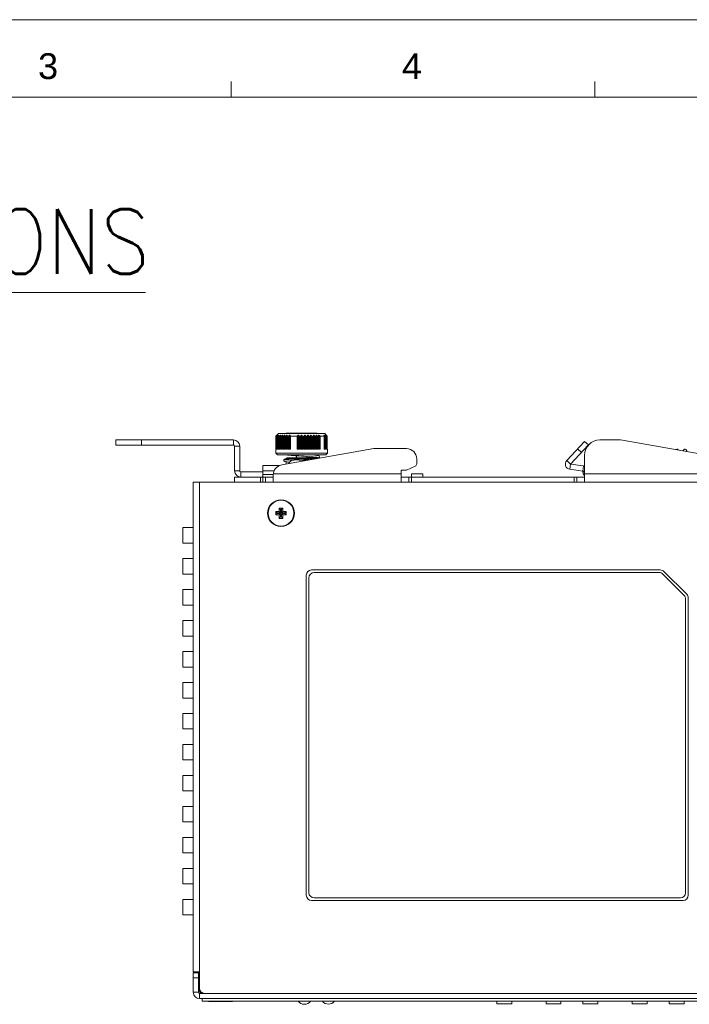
# Model space of a CAD drawing. Extents: x 1967 to 2561, y -57 to 363.
# Tile 4 of 13: x 2152 to 2282, y 173 to 363. Entities that reach past the tile are written whole.
import ezdxf
from ezdxf.enums import TextEntityAlignment as Align

# ---------------------------------------------------------------- set-up
doc = ezdxf.new("R2010")
doc.units = 0
doc.header["$LTSCALE"] = 15.367
doc.header["$MEASUREMENT"] = 0
doc.layers.get('0').update_dxf_attribs({"linetype": 'CONTINUOUS', "lineweight": 5})
for name, color, linetype, lineweight in [('02___PRT_ALL_AXES', 7, 'CONTINUOUS', 5), ('307228297C-EDXF_CONTIN2158', 7, 'CONTINUOUS', 5), ('3100320300-SDXF_CONTIN2190', 7, 'CONTINUOUS', 5), ('3105460500_DXF_CONTINU2189', 7, 'CONTINUOUS', 5), ('46-111-501-1DXF_CONTIN2192', 7, 'CONTINUOUS', 5), ('BACK_PLATE_2DXF_CONTIN2191', 7, 'CONTINUOUS', 5), ('BASE-8P_DXF_CONTINUOUS2188', 7, 'CONTINUOUS', 5), ('COVER-8P_DXF_CONTINUOU2160', 7, 'CONTINUOUS', 5), ('LABEL_DXF_CONTINUOUS_LINE', 7, 'CONTINUOUS', 5), ('LOGO-2_DXF_CONTINUOUS_LINE', 7, 'CONTINUOUS', 5), ('PANEL-8P_DXF_CONTINUOU2156', 7, 'CONTINUOUS', 5), ('SNAP_2_DXF_CONTINUOUS_LINE', 7, 'CONTINUOUS', 5), ('SNAP_DXF_CONTINUOUS_LINE', 7, 'CONTINUOUS', 5), ('SPRING_DXF_CONTINUOUS_LINE', 7, 'CONTINUOUS', 5)]:
    doc.layers.add(name, color=color, linetype=linetype, lineweight=lineweight)
doc.styles.get("Standard").update_dxf_attribs({"font": 'txt.shx', "width": 0.7})
doc.styles.add('TEXTSTYLE_1', font='arial.ttf')

msp = doc.modelspace()

# ---------------------------------------------------------------- linework, layer by layer
at = {"linetype": 'Continuous', "lineweight": 5}
for p, q in [((1966.511, 363.213), (2560.511, 363.213)), ((2193.011, 348.213), (2193.011, 351.213)), ((2263.511, 348.213), (2263.511, 351.213)), ((1981.511, 348.213), (2545.511, 348.213))]:
    msp.add_line(p, q, dxfattribs=at)
at = {"color": 0, "linetype": 'Continuous', "lineweight": 5}
msp.add_line((2011.024, 310.394), (2176.417, 310.394), dxfattribs=at)
at = {"layer": '02___PRT_ALL_AXES', "color": 7, "linetype": 'Continuous'}
for p, q in [((2206.204, 277.939), (2205.278, 277.939)), ((2208.112, 277.939), (2207.186, 277.939)), ((2187.395, 173.639), (2187.395, 173.139)), ((2301.995, 173.139), (2187.395, 173.139))]:
    msp.add_line(p, q, dxfattribs=at)
msp.add_circle((2202.695, 267.639), 2.5, dxfattribs=at)
for centre, radius, start, end in [((2205.195, 276.939), 1, 107.26001, 162.54222), ((2207.235, 173.969), 1.45, 215.00046, 324.99954), ((2211.895, 173.989), 1.45, 216.03742, 323.96258)]:
    msp.add_arc(centre, radius, start, end, dxfattribs=at)
at = {"layer": '307228297C-EDXF_CONTIN2158', "color": 7, "linetype": 'Continuous'}
for p, q in [((2244.506, 173.139), (2244.506, 172.639)), ((2247.4, 172.639), (2244.506, 172.639)), ((2247.4, 173.139), (2247.4, 172.639)), ((2254.041, 173.139), (2254.041, 172.639)), ((2256.934, 172.639), (2254.041, 172.639)), ((2256.934, 173.139), (2256.934, 172.639)), ((2261.206, 173.139), (2261.206, 172.639)), ((2264.1, 172.639), (2261.206, 172.639)), ((2264.1, 173.139), (2264.1, 172.639)), ((2270.741, 173.139), (2270.741, 172.639)), ((2273.634, 172.639), (2270.741, 172.639)), ((2273.634, 173.139), (2273.634, 172.639)), ((2277.906, 173.139), (2277.906, 172.639)), ((2280.8, 172.639), (2277.906, 172.639)), ((2280.8, 173.139), (2280.8, 172.639))]:
    msp.add_line(p, q, dxfattribs=at)
at = {"layer": '3100320300-SDXF_CONTIN2190', "color": 7, "linetype": 'Continuous'}
for p, q in [((2204.901, 277.894), (2204.901, 277.895)), ((2204.901, 277.887), (2204.901, 277.894)), ((2204.901, 277.887), (2204.933, 277.892)), ((2204.933, 277.892), (2204.935, 277.892)), ((2205.11, 277.926), (2205.087, 277.922)), ((2205.164, 277.933), (2205.11, 277.926)), ((2205.11, 277.926), (2205.11, 277.926)), ((2205.228, 277.938), (2205.16, 277.933)), ((2205.278, 277.939), (2205.22, 277.937)), ((2206.204, 277.939), (2205.278, 277.939)), ((2206.301, 277.889), (2206.26, 277.896)), ((2206.318, 277.894), (2206.294, 277.897)), ((2206.349, 277.892), (2206.318, 277.894)), ((2206.384, 277.891), (2206.349, 277.892)), ((2206.488, 277.896), (2206.384, 277.891)), ((2206.399, 277.892), (2206.384, 277.891)), ((2206.399, 277.887), (2206.399, 277.892)), ((2206.794, 277.898), (2206.695, 277.899)), ((2206.991, 277.892), (2206.903, 277.896)), ((2206.991, 277.887), (2206.991, 277.892)), ((2207.009, 277.891), (2206.991, 277.892)), ((2207.044, 277.892), (2207.008, 277.891)), ((2207.075, 277.894), (2207.044, 277.892)), ((2207.152, 277.921), (2207.12, 277.902)), ((2207.19, 277.926), (2207.152, 277.921)), ((2207.186, 277.939), (2208.112, 277.939))]:
    msp.add_line(p, q, dxfattribs=at)
for points in [[(2204.944, 277.893), (2204.921, 277.888), (2204.906, 277.886), (2204.901, 277.887)], [(2204.965, 277.898), (2204.95, 277.895), (2204.939, 277.892), (2204.932, 277.891), (2204.931, 277.891)], [(2205.11, 277.926), (2205.061, 277.917), (2205.015, 277.908), (2204.944, 277.893)], [(2205.11, 277.926), (2205.079, 277.921), (2205.052, 277.916), (2205.026, 277.911), (2205.003, 277.906), (2204.965, 277.898)], [(2206.2, 277.926), (2206.201, 277.934), (2206.203, 277.938), (2206.204, 277.939)], [(2206.26, 277.896), (2206.228, 277.905), (2206.207, 277.916), (2206.2, 277.926)], [(2206.2, 277.926), (2206.238, 277.921), (2206.271, 277.902)], [(2206.294, 277.897), (2206.276, 277.901), (2206.266, 277.904), (2206.264, 277.904)], [(2206.399, 277.887), (2206.349, 277.886), (2206.301, 277.889)], [(2206.695, 277.895), (2206.643, 277.894), (2206.593, 277.894), (2206.543, 277.893), (2206.494, 277.891), (2206.446, 277.889), (2206.399, 277.887)], [(2206.695, 277.899), (2206.598, 277.898), (2206.487, 277.896)], [(2206.991, 277.887), (2206.945, 277.889), (2206.897, 277.891), (2206.849, 277.893), (2206.799, 277.894), (2206.748, 277.894), (2206.695, 277.895)], [(2206.991, 277.892), (2206.904, 277.896), (2206.793, 277.898)], [(2207.114, 277.893), (2207.076, 277.888), (2207.035, 277.886), (2206.991, 277.887)], [(2207.116, 277.901), (2207.099, 277.897), (2207.075, 277.894)], [(2207.19, 277.926), (2207.185, 277.917), (2207.17, 277.908), (2207.146, 277.9), (2207.114, 277.893)], [(2207.125, 277.904), (2207.127, 277.904), (2207.125, 277.904), (2207.116, 277.901)], [(2207.186, 277.939), (2207.188, 277.938), (2207.189, 277.934), (2207.19, 277.926)]]:
    msp.add_lwpolyline(points, dxfattribs=at)
for centre, start, end in [((2204.931, 277.799), 76.61004, 107.09561), ((2206.204, 277.839), 38.04501, 90), ((2207.186, 277.839), 90, 141.93663)]:
    msp.add_arc(centre, 0.1, start, end, dxfattribs=at)
at = {"layer": '3105460500_DXF_CONTINU2189', "color": 7, "linetype": 'Continuous'}
for p, q in [((2201.695, 267.989), (2201.963, 267.721)), ((2202.345, 267.989), (2201.695, 267.989)), ((2201.695, 267.989), (2201.695, 267.289)), ((2201.695, 267.289), (2201.963, 267.557)), ((2201.695, 267.289), (2202.345, 267.289)), ((2202.613, 267.721), (2201.963, 267.721)), ((2201.963, 267.721), (2201.963, 267.557)), ((2201.963, 267.557), (2202.613, 267.557)), ((2202.345, 268.639), (2202.613, 268.371)), ((2203.045, 268.639), (2202.345, 268.639)), ((2202.345, 268.639), (2202.345, 267.989)), ((2202.345, 267.989), (2202.613, 267.721)), ((2202.345, 267.289), (2202.613, 267.557)), ((2202.345, 267.289), (2202.345, 266.639)), ((2202.777, 268.371), (2202.613, 268.371)), ((2202.613, 268.371), (2202.613, 267.721)), ((2202.613, 267.557), (2202.613, 266.907)), ((2203.045, 268.639), (2202.777, 268.371)), ((2202.777, 267.721), (2202.777, 268.371)), ((2203.045, 267.989), (2202.777, 267.721)), ((2203.427, 267.721), (2202.777, 267.721)), ((2203.045, 267.289), (2202.777, 267.557)), ((2202.777, 267.557), (2203.427, 267.557)), ((2202.777, 266.907), (2202.777, 267.557)), ((2203.045, 267.989), (2203.045, 268.639)), ((2203.695, 267.989), (2203.045, 267.989)), ((2203.045, 267.289), (2203.695, 267.289)), ((2203.045, 266.639), (2203.045, 267.289)), ((2203.695, 267.989), (2203.427, 267.721)), ((2203.427, 267.557), (2203.427, 267.721)), ((2203.695, 267.289), (2203.427, 267.557)), ((2203.695, 267.289), (2203.695, 267.989)), ((2202.345, 266.639), (2202.613, 266.907)), ((2202.345, 266.639), (2203.045, 266.639)), ((2202.613, 266.907), (2202.777, 266.907)), ((2203.045, 266.639), (2202.777, 266.907))]:
    msp.add_line(p, q, dxfattribs=at)
at = {"layer": '46-111-501-1DXF_CONTIN2192', "color": 6, "linetype": 'Continuous'}
for p, q in [((2202.195, 283.039), (2201.695, 282.539)), ((2201.695, 282.539), (2201.695, 279.239)), ((2201.695, 282.539), (2201.734, 282.539)), ((2201.734, 280.039), (2201.734, 282.539)), ((2201.825, 280.039), (2201.825, 282.612)), ((2201.834, 282.543), (2201.835, 282.545)), ((2201.837, 282.539), (2201.834, 282.543)), ((2201.834, 280.039), (2201.834, 282.543)), ((2201.837, 282.539), (2201.837, 280.039)), ((2201.837, 282.539), (2201.875, 282.539)), ((2201.875, 280.039), (2201.875, 282.539)), ((2201.988, 282.739), (2201.879, 282.61)), ((2201.962, 282.739), (2201.962, 282.708)), ((2201.962, 282.739), (2201.988, 282.739)), ((2201.97, 280.039), (2201.97, 282.61)), ((2202.016, 280.039), (2202.016, 282.539)), ((2202.023, 282.539), (2202.023, 280.039)), ((2202.023, 282.539), (2202.08, 282.539)), ((2202.143, 282.739), (2202.049, 282.61)), ((2202.08, 280.039), (2202.08, 282.539)), ((2202.117, 282.739), (2202.117, 282.703)), ((2202.117, 282.739), (2202.143, 282.739)), ((2202.183, 280.039), (2202.183, 282.61)), ((2202.195, 283.039), (2211.195, 283.039)), ((2202.27, 280.039), (2202.27, 282.539)), ((2202.283, 282.539), (2202.283, 280.039)), ((2202.283, 282.539), (2202.358, 282.539)), ((2202.37, 282.739), (2202.291, 282.61)), ((2202.334, 282.739), (2202.334, 282.68)), ((2202.334, 282.739), (2202.37, 282.739)), ((2202.358, 280.039), (2202.358, 282.539)), ((2202.467, 280.039), (2202.467, 282.61)), ((2202.59, 280.039), (2202.59, 282.566)), ((2202.665, 282.739), (2202.603, 282.61)), ((2202.613, 282.539), (2202.613, 280.039)), ((2202.613, 282.539), (2202.704, 282.539)), ((2202.62, 282.739), (2202.62, 282.644)), ((2202.62, 282.739), (2202.665, 282.739)), ((2202.704, 280.039), (2202.704, 282.539)), ((2202.818, 280.039), (2202.818, 282.61)), ((2202.97, 282.739), (2202.97, 280.039)), ((2202.97, 282.739), (2203.024, 282.739)), ((2202.974, 280.039), (2202.974, 282.578)), ((2203.024, 282.739), (2202.98, 282.61)), ((2202.98, 282.578), (2202.98, 280.039)), ((2203.007, 282.539), (2203.007, 280.039)), ((2203.007, 282.539), (2203.113, 282.539)), ((2203.113, 280.039), (2203.113, 282.539)), ((2203.23, 280.039), (2203.23, 282.61)), ((2203.378, 282.739), (2203.378, 280.039)), ((2203.378, 282.739), (2203.441, 282.739)), ((2203.413, 282.59), (2203.415, 282.61)), ((2203.413, 280.039), (2203.413, 282.591)), ((2203.441, 282.739), (2203.415, 282.61)), ((2203.415, 282.591), (2203.415, 280.039)), ((2203.459, 282.539), (2203.459, 280.039)), ((2203.459, 282.539), (2203.578, 282.539)), ((2203.578, 280.039), (2203.578, 282.539)), ((2203.697, 280.039), (2203.697, 282.61)), ((2209.595, 283.139), (2203.795, 283.139)), ((2203.839, 282.739), (2203.839, 280.039)), ((2203.839, 282.739), (2203.908, 282.739)), ((2203.908, 282.739), (2203.902, 282.61)), ((2203.902, 282.61), (2203.902, 280.039)), ((2203.902, 282.605), (2203.902, 282.61)), ((2203.963, 282.539), (2203.963, 280.039)), ((2203.963, 282.539), (2204.092, 282.539)), ((2204.092, 280.039), (2204.092, 282.539)), ((2204.21, 280.039), (2204.21, 282.61)), ((2204.345, 282.739), (2204.345, 280.039)), ((2204.345, 282.739), (2204.471, 282.739)), ((2204.471, 282.739), (2204.484, 282.612)), ((2204.471, 280.039), (2204.471, 282.739)), ((2204.484, 282.612), (2204.484, 280.039)), ((2204.561, 282.539), (2204.561, 280.039)), ((2204.561, 282.539), (2205.862, 282.539)), ((2205.862, 280.039), (2205.862, 282.539)), ((2205.896, 282.612), (2205.994, 282.739)), ((2205.896, 280.039), (2205.896, 282.612)), ((2205.994, 282.739), (2205.994, 280.039)), ((2205.994, 282.739), (2206.136, 282.739)), ((2206.136, 282.739), (2206.204, 282.61)), ((2206.136, 280.039), (2206.136, 282.739)), ((2206.204, 282.61), (2206.204, 280.039)), ((2206.318, 282.539), (2206.318, 280.039)), ((2206.318, 282.539), (2206.471, 282.539)), ((2206.471, 280.039), (2206.471, 282.539)), ((2206.568, 282.61), (2206.653, 282.739)), ((2206.568, 280.039), (2206.568, 282.61)), ((2206.653, 282.739), (2206.653, 280.039)), ((2206.653, 282.739), (2206.738, 282.739)), ((2206.738, 282.739), (2206.822, 282.61)), ((2206.738, 280.039), (2206.738, 282.739)), ((2206.822, 282.61), (2206.822, 280.039)), ((2206.919, 282.539), (2206.919, 280.039)), ((2206.919, 282.539), (2207.072, 282.539)), ((2207.072, 280.039), (2207.072, 282.539)), ((2207.187, 282.61), (2207.254, 282.739)), ((2207.187, 280.039), (2207.187, 282.61)), ((2207.254, 282.739), (2207.254, 280.039)), ((2207.254, 282.739), (2207.339, 282.739)), ((2207.339, 280.039), (2207.339, 282.739)), ((2207.439, 282.61), (2207.439, 280.039)), ((2207.543, 282.539), (2207.543, 280.039)), ((2207.543, 282.539), (2207.694, 282.539)), ((2207.694, 280.039), (2207.694, 282.539)), ((2207.797, 282.61), (2207.848, 282.739)), ((2207.797, 280.039), (2207.797, 282.61)), ((2207.848, 282.739), (2207.848, 280.039)), ((2207.848, 282.739), (2207.93, 282.739)), ((2207.93, 280.039), (2207.93, 282.739)), ((2208.043, 282.61), (2208.043, 280.039)), ((2208.154, 282.539), (2208.154, 280.039)), ((2208.154, 282.539), (2208.3, 282.539)), ((2208.3, 280.039), (2208.3, 282.539)), ((2208.391, 282.61), (2208.422, 282.739)), ((2208.391, 280.039), (2208.391, 282.61)), ((2208.422, 282.739), (2208.422, 280.039)), ((2208.422, 282.739), (2208.502, 282.739)), ((2208.502, 280.039), (2208.502, 282.739)), ((2208.627, 282.61), (2208.627, 280.039)), ((2208.742, 282.539), (2208.742, 280.039)), ((2208.742, 282.539), (2208.881, 282.539)), ((2208.881, 280.039), (2208.881, 282.539)), ((2208.957, 282.61), (2208.97, 282.739)), ((2208.957, 280.039), (2208.957, 282.61)), ((2208.97, 282.739), (2208.97, 280.039)), ((2208.97, 282.739), (2209.045, 282.739)), ((2209.045, 280.039), (2209.045, 282.739)), ((2209.18, 282.61), (2209.18, 280.039)), ((2209.298, 282.539), (2209.298, 280.039)), ((2209.298, 282.539), (2209.428, 282.539)), ((2209.428, 280.039), (2209.428, 282.539)), ((2209.488, 282.61), (2209.482, 282.739)), ((2209.482, 282.739), (2209.551, 282.739)), ((2209.488, 282.61), (2209.488, 282.605)), ((2209.488, 280.039), (2209.488, 282.61)), ((2209.551, 280.039), (2209.551, 282.739)), ((2209.694, 282.61), (2209.694, 280.039)), ((2209.812, 282.539), (2209.812, 280.039)), ((2209.812, 282.539), (2209.931, 282.539)), ((2209.931, 280.039), (2209.931, 282.539)), ((2209.975, 282.61), (2209.95, 282.739)), ((2209.95, 282.739), (2210.053, 282.739)), ((2209.977, 280.039), (2209.977, 282.59)), ((2210.053, 280.039), (2210.053, 282.739)), ((2210.199, 282.612), (2210.199, 280.039)), ((2210.267, 282.539), (2210.267, 280.039)), ((2210.267, 282.539), (2211.079, 282.539)), ((2211.072, 282.612), (2210.995, 282.739)), ((2210.995, 282.739), (2211.056, 282.739)), ((2211.056, 282.638), (2211.056, 282.739)), ((2211.079, 280.039), (2211.079, 282.539)), ((2211.094, 280.039), (2211.094, 282.539)), ((2211.195, 283.039), (2211.593, 282.641)), ((2211.207, 282.61), (2211.207, 280.039)), ((2211.342, 282.61), (2211.247, 282.739)), ((2211.247, 282.739), (2211.273, 282.739)), ((2211.273, 282.703), (2211.273, 282.739)), ((2211.31, 282.539), (2211.31, 280.039)), ((2211.31, 282.539), (2211.367, 282.539)), ((2211.367, 280.039), (2211.367, 282.539)), ((2211.37, 282.563), (2211.374, 282.548)), ((2211.374, 280.039), (2211.374, 282.539)), ((2211.511, 282.61), (2211.402, 282.739)), ((2211.402, 282.739), (2211.418, 282.739)), ((2211.418, 282.739), (2211.464, 282.696)), ((2211.418, 282.72), (2211.418, 282.739)), ((2211.42, 282.61), (2211.42, 280.039)), ((2211.464, 282.696), (2211.558, 282.61)), ((2211.604, 282.61), (2211.483, 282.739)), ((2211.487, 282.739), (2211.59, 282.639)), ((2211.487, 282.734), (2211.487, 282.739)), ((2211.515, 282.539), (2211.515, 280.039)), ((2211.515, 282.539), (2211.553, 282.539)), ((2211.551, 282.556), (2211.556, 282.543)), ((2211.553, 280.039), (2211.553, 282.539)), ((2211.556, 280.039), (2211.556, 282.539)), ((2211.595, 282.577), (2211.558, 282.61)), ((2211.558, 282.61), (2211.558, 280.039)), ((2211.59, 282.639), (2211.59, 282.625)), ((2211.59, 282.639), (2211.595, 282.639)), ((2211.595, 282.62), (2211.595, 282.639)), ((2211.644, 282.539), (2211.644, 280.039)), ((2211.644, 282.539), (2211.663, 282.539)), ((2211.663, 280.039), (2211.663, 282.54)), ((2211.663, 282.54), (2211.663, 282.539)), ((2201.995, 278.939), (2201.695, 279.239)), ((2211.695, 279.239), (2201.695, 279.239)), ((2201.734, 280.039), (2201.837, 280.039)), ((2201.875, 280.039), (2202.023, 280.039)), ((2211.395, 278.939), (2201.995, 278.939)), ((2202.08, 280.039), (2202.283, 280.039)), ((2202.358, 280.039), (2202.613, 280.039)), ((2202.704, 280.039), (2203.007, 280.039)), ((2203.113, 280.039), (2203.459, 280.039)), ((2203.578, 280.039), (2203.963, 280.039)), ((2204.092, 280.039), (2204.561, 280.039)), ((2205.695, 278.339), (2205.695, 278.754)), ((2205.862, 280.039), (2206.318, 280.039)), ((2206.143, 278.723), (2207.127, 278.658)), ((2206.471, 280.039), (2206.919, 280.039)), ((2206.674, 278.688), (2207.355, 278.643)), ((2207.072, 280.039), (2207.543, 280.039)), ((2207.229, 278.652), (2207.775, 278.614)), ((2207.694, 280.039), (2208.154, 280.039)), ((2207.695, 278.339), (2207.695, 278.62)), ((2208.3, 280.039), (2208.742, 280.039)), ((2208.881, 280.039), (2209.298, 280.039)), ((2209.428, 280.039), (2209.812, 280.039)), ((2209.931, 280.039), (2210.267, 280.039)), ((2211.079, 280.039), (2211.31, 280.039)), ((2211.367, 280.039), (2211.515, 280.039)), ((2211.395, 278.939), (2211.695, 279.239)), ((2211.553, 280.039), (2211.644, 280.039)), ((2211.663, 280.039), (2211.695, 280.039)), ((2211.695, 280.039), (2211.695, 279.239)), ((2203.627, 278.151), (2203.722, 278.166)), ((2203.895, 278.339), (2203.695, 278.139)), ((2203.695, 277.996), (2203.695, 278.139)), ((2203.695, 278.139), (2209.353, 278.139)), ((2203.695, 277.141), (2203.695, 277.591)), ((2209.495, 278.339), (2203.895, 278.339)), ((2205.695, 278.348), (2205.563, 278.339)), ((2209.495, 278.339), (2209.644, 278.19))]:
    msp.add_line(p, q, dxfattribs=at)
for points in [[(2201.825, 282.612), (2201.789, 282.58), (2201.762, 282.557), (2201.743, 282.543), (2201.734, 282.539)], [(2201.825, 282.612), (2201.917, 282.697), (2201.962, 282.739)], [(2201.835, 282.545), (2201.841, 282.559), (2201.856, 282.581), (2201.879, 282.61)], [(2201.97, 282.61), (2201.931, 282.578), (2201.899, 282.553), (2201.875, 282.539)], [(2201.97, 282.61), (2202.068, 282.696), (2202.117, 282.739)], [(2202.016, 282.548), (2202.018, 282.559), (2202.029, 282.581), (2202.049, 282.61)], [(2202.023, 282.539), (2202.017, 282.545), (2202.016, 282.548)], [(2202.183, 282.61), (2202.143, 282.578), (2202.108, 282.553), (2202.08, 282.539)], [(2202.183, 282.61), (2202.284, 282.696), (2202.334, 282.739)], [(2202.27, 282.556), (2202.27, 282.559), (2202.276, 282.581), (2202.291, 282.61)], [(2202.283, 282.539), (2202.273, 282.545), (2202.27, 282.556)], [(2202.467, 282.61), (2202.426, 282.578), (2202.389, 282.553), (2202.358, 282.539)], [(2202.467, 282.61), (2202.569, 282.696), (2202.62, 282.739)], [(2202.59, 282.565), (2202.592, 282.581), (2202.603, 282.61)], [(2202.613, 282.539), (2202.598, 282.545), (2202.591, 282.559), (2202.59, 282.565)], [(2202.818, 282.61), (2202.776, 282.578), (2202.737, 282.553), (2202.704, 282.539)], [(2202.818, 282.61), (2202.919, 282.696), (2202.97, 282.739)], [(2202.974, 282.577), (2202.974, 282.581), (2202.98, 282.61)], [(2203.007, 282.539), (2202.989, 282.545), (2202.977, 282.559), (2202.974, 282.577)], [(2203.23, 282.61), (2203.189, 282.578), (2203.148, 282.553), (2203.113, 282.539)], [(2203.23, 282.61), (2203.329, 282.696), (2203.378, 282.739)], [(2203.459, 282.539), (2203.437, 282.545), (2203.421, 282.559), (2203.414, 282.581), (2203.413, 282.59)], [(2203.697, 282.61), (2203.656, 282.578), (2203.616, 282.553), (2203.578, 282.539)], [(2203.697, 282.61), (2203.792, 282.696), (2203.839, 282.739)], [(2203.963, 282.539), (2203.938, 282.545), (2203.918, 282.559), (2203.905, 282.581), (2203.902, 282.605)], [(2204.21, 282.61), (2204.172, 282.578), (2204.131, 282.553), (2204.092, 282.539)], [(2204.21, 282.61), (2204.301, 282.696), (2204.345, 282.739)], [(2204.561, 282.539), (2204.533, 282.545), (2204.509, 282.559), (2204.492, 282.582), (2204.484, 282.612)], [(2205.896, 282.612), (2205.889, 282.586), (2205.877, 282.562), (2205.862, 282.539)], [(2206.318, 282.539), (2206.285, 282.545), (2206.253, 282.559), (2206.225, 282.581), (2206.204, 282.61)], [(2206.568, 282.61), (2206.542, 282.578), (2206.508, 282.553), (2206.471, 282.539)], [(2206.919, 282.539), (2206.882, 282.553), (2206.849, 282.577), (2206.822, 282.61)], [(2207.187, 282.61), (2207.165, 282.581), (2207.138, 282.559), (2207.105, 282.545), (2207.072, 282.539)], [(2207.339, 282.739), (2207.405, 282.654), (2207.439, 282.61)], [(2207.543, 282.539), (2207.505, 282.553), (2207.469, 282.577), (2207.439, 282.61)], [(2207.797, 282.61), (2207.78, 282.581), (2207.756, 282.559), (2207.726, 282.545), (2207.694, 282.539)], [(2207.93, 282.739), (2208.005, 282.654), (2208.043, 282.61)], [(2208.154, 282.539), (2208.115, 282.553), (2208.077, 282.577), (2208.043, 282.61)], [(2208.391, 282.61), (2208.378, 282.581), (2208.357, 282.559), (2208.33, 282.545), (2208.3, 282.539)], [(2208.502, 282.739), (2208.585, 282.654), (2208.627, 282.61)], [(2208.742, 282.539), (2208.703, 282.553), (2208.664, 282.577), (2208.627, 282.61)], [(2208.957, 282.61), (2208.949, 282.581), (2208.933, 282.559), (2208.909, 282.545), (2208.881, 282.539)], [(2209.045, 282.739), (2209.135, 282.654), (2209.18, 282.61)], [(2209.298, 282.539), (2209.259, 282.553), (2209.219, 282.577), (2209.18, 282.61)], [(2209.428, 282.539), (2209.441, 282.541), (2209.454, 282.545), (2209.465, 282.552), (2209.474, 282.561), (2209.482, 282.572), (2209.487, 282.587), (2209.488, 282.605)], [(2209.551, 282.739), (2209.646, 282.654), (2209.694, 282.61)], [(2209.812, 282.539), (2209.775, 282.553), (2209.734, 282.577), (2209.694, 282.61)], [(2209.977, 282.59), (2209.971, 282.563), (2209.955, 282.546), (2209.931, 282.539)], [(2209.975, 282.61), (2209.976, 282.603), (2209.977, 282.597), (2209.977, 282.59)], [(2210.053, 282.739), (2210.15, 282.655), (2210.199, 282.612)], [(2210.267, 282.539), (2210.243, 282.561), (2210.22, 282.585), (2210.199, 282.612)], [(2211.056, 282.739), (2211.156, 282.654), (2211.207, 282.61)], [(2211.072, 282.612), (2211.084, 282.59), (2211.091, 282.571), (2211.094, 282.557)], [(2211.094, 282.557), (2211.092, 282.547), (2211.087, 282.542), (2211.079, 282.539)], [(2211.31, 282.539), (2211.283, 282.553), (2211.248, 282.577), (2211.207, 282.61)], [(2211.273, 282.739), (2211.371, 282.654), (2211.42, 282.61)], [(2211.342, 282.61), (2211.36, 282.584), (2211.37, 282.563)], [(2211.374, 282.548), (2211.373, 282.544), (2211.371, 282.54), (2211.367, 282.539)], [(2211.515, 282.539), (2211.491, 282.553), (2211.459, 282.577), (2211.42, 282.61)], [(2211.511, 282.61), (2211.536, 282.579), (2211.551, 282.556)], [(2211.556, 282.543), (2211.556, 282.541), (2211.555, 282.54), (2211.553, 282.539)], [(2211.644, 282.539), (2211.624, 282.553), (2211.595, 282.577)], [(2211.658, 282.55), (2211.65, 282.559), (2211.639, 282.572), (2211.624, 282.589), (2211.604, 282.61)], [(2211.663, 282.54), (2211.662, 282.543), (2211.658, 282.55)], [(2203.681, 278.939), (2203.684, 278.938), (2203.765, 278.926), (2203.856, 278.913), (2203.957, 278.9), (2204.07, 278.887), (2204.195, 278.874), (2204.332, 278.861), (2204.483, 278.847), (2204.647, 278.833), (2204.825, 278.818), (2205.017, 278.803), (2205.221, 278.788), (2205.437, 278.772), (2205.663, 278.756), (2205.901, 278.74)], [(2203.695, 278.939), (2203.943, 278.903), (2204.271, 278.867), (2204.667, 278.831), (2205.119, 278.795), (2205.615, 278.759), (2206.155, 278.723)], [(2207.695, 278.482), (2208.093, 278.51), (2208.567, 278.546), (2208.619, 278.551)], [(2207.759, 278.615), (2208.259, 278.579), (2208.714, 278.543), (2209.112, 278.507), (2209.441, 278.471), (2209.693, 278.436)], [(2208.619, 278.551), (2208.496, 278.541), (2208.331, 278.528), (2208.155, 278.515), (2207.969, 278.501)], [(2208.16, 278.587), (2208.34, 278.573), (2208.509, 278.56), (2208.668, 278.547), (2208.815, 278.534), (2208.952, 278.522), (2209.078, 278.51), (2209.193, 278.499)], [(2209.586, 278.247), (2209.597, 278.249), (2209.679, 278.261), (2209.752, 278.273), (2209.816, 278.286), (2209.871, 278.298), (2209.92, 278.311), (2209.965, 278.326), (2210.007, 278.344), (2210.052, 278.371), (2210.098, 278.416), (2210.136, 278.488), (2210.144, 278.576), (2210.117, 278.657), (2210.072, 278.713), (2210.026, 278.747), (2209.982, 278.769), (2209.938, 278.785), (2209.89, 278.799), (2209.835, 278.812), (2209.772, 278.825), (2209.7, 278.837), (2209.618, 278.85), (2209.526, 278.863), (2209.424, 278.875), (2209.31, 278.888), (2209.185, 278.902), (2209.046, 278.915), (2208.895, 278.929), (2208.78, 278.939)], [(2209.298, 278.487), (2209.394, 278.476), (2209.48, 278.465), (2209.557, 278.455), (2209.625, 278.444), (2209.683, 278.434), (2209.733, 278.425), (2209.772, 278.416), (2209.802, 278.409), (2209.821, 278.403), (2209.827, 278.401)], [(2209.693, 278.436), (2209.86, 278.4), (2209.939, 278.364), (2209.926, 278.327), (2209.821, 278.291), (2209.627, 278.255), (2209.585, 278.249)], [(2203.727, 278.17), (2203.666, 278.161), (2203.596, 278.148), (2203.534, 278.135), (2203.48, 278.121), (2203.433, 278.106), (2203.389, 278.088), (2203.342, 278.06), (2203.295, 278.016), (2203.257, 277.947), (2203.246, 277.861), (2203.27, 277.778), (2203.314, 277.72), (2203.359, 277.685), (2203.402, 277.663), (2203.444, 277.647), (2203.489, 277.633), (2203.539, 277.621), (2203.596, 277.608), (2203.661, 277.597), (2203.735, 277.585), (2203.818, 277.573), (2203.912, 277.56), (2204.016, 277.548), (2204.13, 277.536), (2204.256, 277.523), (2204.38, 277.511)], [(2203.621, 278.008), (2203.489, 278.044), (2203.445, 278.079), (2203.492, 278.115), (2203.627, 278.151)], [(2203.571, 277.735), (2203.494, 277.715), (2203.445, 277.679), (2203.487, 277.643), (2203.619, 277.607), (2203.837, 277.572), (2204.137, 277.535), (2204.38, 277.512)], [(2203.954, 277.958), (2203.875, 277.969), (2203.805, 277.979), (2203.744, 277.988), (2203.691, 277.998), (2203.647, 278.006), (2203.611, 278.015), (2203.584, 278.022), (2203.567, 278.027), (2203.563, 278.029)], [(2204.841, 277.873), (2204.503, 277.901), (2204.134, 277.937), (2203.838, 277.972), (2203.621, 278.008)], [(2204.245, 277.926), (2204.139, 277.937), (2204.042, 277.948)], [(2204.84, 277.873), (2204.761, 277.879), (2204.618, 277.891), (2204.484, 277.903)]]:
    msp.add_lwpolyline(points, dxfattribs=at)
for centre, start, end in [((2203.795, 283.039), 90, 180), ((2209.595, 283.039), 0, 90)]:
    msp.add_arc(centre, 0.1, start, end, dxfattribs=at)
at = {"layer": 'BACK_PLATE_2DXF_CONTIN2191', "color": 7, "linetype": 'Continuous'}
for p, q in [((2268.495, 281.839), (2264.495, 281.839)), ((2286.782, 278.614), (2268.495, 281.839)), ((2220.695, 280.139), (2202.848, 276.992)), ((2226.995, 280.139), (2220.695, 280.139)), ((2261.495, 278.839), (2261.495, 273.639)), ((2226.995, 275.939), (2228.706, 276.737)), ((2228.995, 277.19), (2228.995, 278.139)), ((2193.695, 273.639), (2193.695, 274.639)), ((2198.695, 273.639), (2198.695, 274.639)), ((2199.195, 273.639), (2199.195, 274.639)), ((2199.695, 273.639), (2199.695, 274.639)), ((2201.195, 275.022), (2201.195, 273.639)), ((2201.207, 275.239), (2225.995, 275.239)), ((2225.995, 275.939), (2225.995, 273.639)), ((2225.995, 275.939), (2226.995, 275.939)), ((2227.495, 274.639), (2227.495, 273.639)), ((2227.995, 274.639), (2227.995, 273.639)), ((2259.495, 273.639), (2259.495, 274.639)), ((2259.995, 273.639), (2259.995, 274.639)), ((2261.495, 275.239), (2287.195, 275.239))]:
    msp.add_line(p, q, dxfattribs=at)
at = {"layer": 'BACK_PLATE_2DXF_CONTIN2191', "color": 3, "linetype": 'Continuous'}
for p, q in [((2199.195, 276.841), (2202.367, 276.841)), ((2199.195, 276.841), (2199.195, 274.759)), ((2201.195, 274.639), (2193.695, 274.639)), ((2199.177, 274.703), (2199.195, 274.759)), ((2201.388, 275.85), (2199.195, 275.85)), ((2199.195, 275.135), (2201.207, 275.135)), ((2225.995, 274.639), (2261.495, 274.639)), ((2227.995, 274.639), (2227.995, 275.239)), ((2227.995, 275.239), (2230.195, 275.239)), ((2230.195, 274.639), (2230.195, 275.239))]:
    msp.add_line(p, q, dxfattribs=at)
for points in [[(2199.028, 274.644), (2199.12, 274.664), (2199.177, 274.703)], [(2261.328, 274.644), (2261.42, 274.664), (2261.477, 274.703)]]:
    msp.add_lwpolyline(points, dxfattribs=at)
at = {"layer": 'BACK_PLATE_2DXF_CONTIN2191', "color": 7, "linetype": 'Continuous'}
for centre, radius, start, end in [((2264.495, 278.839), 3, 90, 180), ((2226.995, 278.139), 2, 0, 90), ((2203.195, 275.022), 2, 100, 180), ((2228.495, 277.19), 0.5, 295, 0)]:
    msp.add_arc(centre, radius, start, end, dxfattribs=at)
at = {"layer": 'BASE-8P_DXF_CONTINUOUS2188', "color": 3, "linetype": 'Continuous'}
msp.add_line((2186.895, 175.139), (2186.895, 175.639), dxfattribs=at)
msp.add_arc((2187.395, 175.139), 0.5, 180, 247.5, dxfattribs=at)
at = {"layer": 'COVER-8P_DXF_CONTINUOU2160', "color": 3, "linetype": 'Continuous'}
for p, q in [((2302.495, 273.639), (2185.695, 273.639)), ((2185.695, 178.839), (2185.695, 273.639)), ((2186.895, 175.639), (2186.895, 273.639)), ((2183.695, 264.839), (2185.695, 264.839)), ((2183.695, 261.839), (2183.695, 264.839)), ((2185.695, 261.839), (2183.695, 261.839)), ((2183.695, 258.839), (2185.695, 258.839)), ((2183.695, 255.839), (2183.695, 258.839)), ((2185.695, 255.839), (2183.695, 255.839)), ((2207.595, 255.639), (2207.595, 193.639)), ((2276.181, 256.639), (2208.595, 256.639)), ((2276.888, 256.346), (2281.302, 251.932)), ((2183.695, 252.839), (2185.695, 252.839)), ((2183.695, 249.839), (2183.695, 252.839)), ((2185.695, 249.839), (2183.695, 249.839)), ((2281.595, 193.639), (2281.595, 251.225)), ((2183.695, 246.839), (2185.695, 246.839)), ((2183.695, 243.839), (2183.695, 246.839)), ((2185.695, 243.839), (2183.695, 243.839)), ((2183.695, 240.839), (2185.695, 240.839)), ((2183.695, 237.839), (2183.695, 240.839)), ((2185.695, 237.839), (2183.695, 237.839)), ((2183.695, 234.839), (2185.695, 234.839)), ((2183.695, 231.839), (2183.695, 234.839)), ((2185.695, 231.839), (2183.695, 231.839)), ((2183.695, 228.839), (2185.695, 228.839)), ((2183.695, 225.839), (2183.695, 228.839)), ((2185.695, 225.839), (2183.695, 225.839)), ((2183.695, 222.839), (2185.695, 222.839)), ((2183.695, 219.839), (2183.695, 222.839)), ((2185.695, 219.839), (2183.695, 219.839)), ((2183.695, 216.839), (2185.695, 216.839)), ((2183.695, 213.839), (2183.695, 216.839)), ((2185.695, 213.839), (2183.695, 213.839)), ((2183.695, 210.839), (2185.695, 210.839)), ((2183.695, 207.839), (2183.695, 210.839)), ((2185.695, 207.839), (2183.695, 207.839)), ((2183.695, 204.839), (2185.695, 204.839)), ((2183.695, 201.839), (2183.695, 204.839)), ((2185.695, 201.839), (2183.695, 201.839)), ((2183.695, 198.839), (2185.695, 198.839)), ((2183.695, 195.839), (2183.695, 198.839)), ((2185.695, 195.839), (2183.695, 195.839)), ((2183.695, 192.839), (2185.695, 192.839)), ((2183.695, 189.839), (2183.695, 192.839)), ((2208.595, 192.639), (2280.595, 192.639)), ((2185.695, 189.839), (2183.695, 189.839)), ((2185.695, 178.839), (2186.895, 178.839)), ((2187.895, 174.639), (2301.495, 174.639))]:
    msp.add_line(p, q, dxfattribs=at)
msp.add_circle((2202.695, 267.639), 2.6, dxfattribs=at)
for centre, start, end in [((2208.595, 255.639), 90, 180), ((2276.181, 255.639), 45, 90), ((2280.595, 251.225), 0, 45), ((2208.595, 193.639), 180, 270), ((2280.595, 193.639), 270, 0), ((2187.895, 175.639), 180, 270)]:
    msp.add_arc(centre, 1, start, end, dxfattribs=at)
at = {"layer": 'LABEL_DXF_CONTINUOUS_LINE', "color": 7, "linetype": 'Continuous'}
for p, q in [((2275.974, 256.139), (2209.095, 256.139)), ((2280.802, 251.725), (2276.681, 255.846)), ((2208.095, 255.139), (2208.095, 194.139)), ((2281.095, 194.139), (2281.095, 251.018)), ((2209.095, 193.139), (2280.095, 193.139))]:
    msp.add_line(p, q, dxfattribs=at)
for centre, start, end in [((2209.095, 255.139), 90, 180), ((2275.974, 255.139), 45, 90), ((2280.095, 251.018), 0, 45), ((2209.095, 194.139), 180, 270), ((2280.095, 194.139), 270, 0)]:
    msp.add_arc(centre, 1, start, end, dxfattribs=at)
at = {"layer": 'LOGO-2_DXF_CONTINUOUS_LINE', "color": 7, "linetype": 'Continuous'}
for p, q in [((2188.619, 173.139), (2188.619, 173.039)), ((2191.077, 173.039), (2188.619, 173.039)), ((2191.077, 173.139), (2191.077, 173.039)), ((2191.078, 173.139), (2191.078, 173.039)), ((2193.31, 173.039), (2191.078, 173.039)), ((2191.577, 173.139), (2191.577, 173.039)), ((2193.284, 173.139), (2193.284, 173.039)), ((2193.31, 173.139), (2193.31, 173.039))]:
    msp.add_line(p, q, dxfattribs=at)
at = {"layer": 'PANEL-8P_DXF_CONTINUOU2156', "color": 7, "linetype": 'Continuous'}
for p, q in [((2185.695, 178.639), (2186.695, 178.639)), ((2185.695, 178.639), (2185.695, 174.839)), ((2185.695, 177.639), (2186.695, 177.639)), ((2186.695, 178.634), (2186.736, 178.634)), ((2186.724, 178.627), (2186.77, 178.639)), ((2186.77, 178.639), (2186.895, 178.326)), ((2186.695, 174.839), (2185.695, 174.839)), ((2186.895, 174.639), (2186.895, 173.639)), ((2186.895, 173.639), (2302.495, 173.639))]:
    msp.add_line(p, q, dxfattribs=at)
at = {"layer": 'PANEL-8P_DXF_CONTINUOU2156', "color": 3, "linetype": 'Continuous'}
for p, q in [((2186.695, 178.639), (2186.695, 174.839)), ((2186.709, 178.61), (2186.895, 178.223)), ((2186.895, 174.639), (2302.495, 174.639))]:
    msp.add_line(p, q, dxfattribs=at)
for centre, start, end in [((2186.895, 177.439), 98.21321, 180), ((2186.895, 174.839), 180, 270)]:
    msp.add_arc(centre, 0.2, start, end, dxfattribs=at)
at = {"layer": 'PANEL-8P_DXF_CONTINUOU2156', "color": 7, "linetype": 'Continuous'}
for centre, radius, start, end in [((2186.695, 178.824), 0.2, 291.84356, 305.66326), ((2186.895, 174.839), 1.2, 180, 270)]:
    msp.add_arc(centre, radius, start, end, dxfattribs=at)
at = {"layer": 'SNAP_2_DXF_CONTINUOUS_LINE', "color": 3, "linetype": 'Continuous'}
for p, q in [((2193.495, 281.839), (2170.695, 281.839)), ((2194.695, 280.639), (2194.695, 275.839)), ((2194.895, 275.639), (2199.195, 275.639))]:
    msp.add_line(p, q, dxfattribs=at)
at = {"layer": 'SNAP_2_DXF_CONTINUOUS_LINE', "color": 7, "linetype": 'Continuous'}
for p, q in [((2170.695, 280.839), (2170.695, 281.839)), ((2193.495, 280.839), (2170.695, 280.839)), ((2175.695, 280.839), (2175.695, 281.839)), ((2193.495, 281.839), (2193.495, 280.839)), ((2194.695, 280.639), (2193.695, 280.639)), ((2193.695, 280.639), (2193.695, 275.839)), ((2193.695, 275.839), (2194.695, 275.839)), ((2194.895, 274.639), (2194.895, 275.639))]:
    msp.add_line(p, q, dxfattribs=at)
at = {"layer": 'SNAP_2_DXF_CONTINUOUS_LINE', "color": 3, "linetype": 'Continuous'}
for centre, radius, start, end in [((2193.495, 280.639), 1.2, 0, 90), ((2194.895, 275.839), 0.2, 180, 270)]:
    msp.add_arc(centre, radius, start, end, dxfattribs=at)
at = {"layer": 'SNAP_2_DXF_CONTINUOUS_LINE', "color": 7, "linetype": 'Continuous'}
for centre, radius, start, end in [((2193.495, 280.639), 0.2, 0, 90), ((2194.895, 275.839), 1.2, 180, 270)]:
    msp.add_arc(centre, radius, start, end, dxfattribs=at)
at = {"layer": 'SNAP_DXF_CONTINUOUS_LINE', "color": 7, "linetype": 'Continuous'}
for p, q in [((2261.523, 281.544), (2258.059, 277.829)), ((2262.254, 280.862), (2261.523, 281.544)), ((2260.89, 279.399), (2260.159, 280.081)), ((2258.059, 277.829), (2258.79, 277.147)), ((2258.651, 276.157), (2258.79, 277.147)), ((2261.334, 276.79), (2261.195, 275.799)), ((2261.195, 275.799), (2258.651, 276.157)), ((2261.195, 275.799), (2261.195, 275.639)), ((2261.495, 275.799), (2261.195, 275.799)), ((2261.195, 275.659), (2261.495, 275.659)), ((2261.195, 275.639), (2261.495, 275.639))]:
    msp.add_line(p, q, dxfattribs=at)
at = {"layer": 'SNAP_DXF_CONTINUOUS_LINE', "color": 3, "linetype": 'Continuous'}
for p in [(2262.254, 280.862), (2261.334, 276.79)]:
    msp.add_line(p, (2258.79, 277.147), dxfattribs=at)
at = {"layer": 'SNAP_DXF_CONTINUOUS_LINE', "color": 7, "linetype": 'Continuous'}
for centre, start, end in [((2258.79, 277.147), 137, 262), ((2262.195, 275.639), 180, 225)]:
    msp.add_arc(centre, 1, start, end, dxfattribs=at)
at = {"layer": 'SNAP_DXF_CONTINUOUS_LINE', "color": 3, "linetype": 'Continuous'}
msp.add_arc((2261.195, 275.799), 1, 72.40969, 82, dxfattribs=at)
at = {"layer": 'SPRING_DXF_CONTINUOUS_LINE', "color": 7, "linetype": 'Continuous'}
for points in [[(2279.445, 280.039), (2279.373, 280.03), (2279.278, 279.992), (2279.221, 279.948)], [(2279.744, 279.855), (2279.735, 279.873), (2279.686, 279.935), (2279.612, 279.993), (2279.515, 280.031), (2279.445, 280.039)], [(2280.945, 280.039), (2280.881, 280.032), (2280.78, 279.994), (2280.702, 279.933), (2280.651, 279.866), (2280.616, 279.8), (2280.59, 279.733), (2280.582, 279.708)], [(2281.346, 279.573), (2281.344, 279.582), (2281.322, 279.666), (2281.298, 279.74), (2281.271, 279.807), (2281.235, 279.872), (2281.186, 279.935), (2281.112, 279.993), (2281.015, 280.031), (2280.945, 280.039)]]:
    msp.add_lwpolyline(points, dxfattribs=at)

# ---------------------------------------------------------------- texts
at = {"linetype": 'Continuous', "lineweight": 5, "style": 'TEXTSTYLE_1'}
for s, p in [('3', (2157.574, 351.718)), ('4', (2228.074, 351.718))]:
    msp.add_text(s, height=5, dxfattribs=at).set_placement(p, align=Align.CENTER)
at = {"color": 0, "linetype": 'Continuous', "lineweight": 5, "width": 0.75283}
msp.add_text('PHYSICAL DIMENSIONS', height=12.5, dxfattribs=at).set_placement((2011.016, 314.003), (2177.266, 314.003), align=Align.FIT)

doc.saveas('drawing.dxf')
